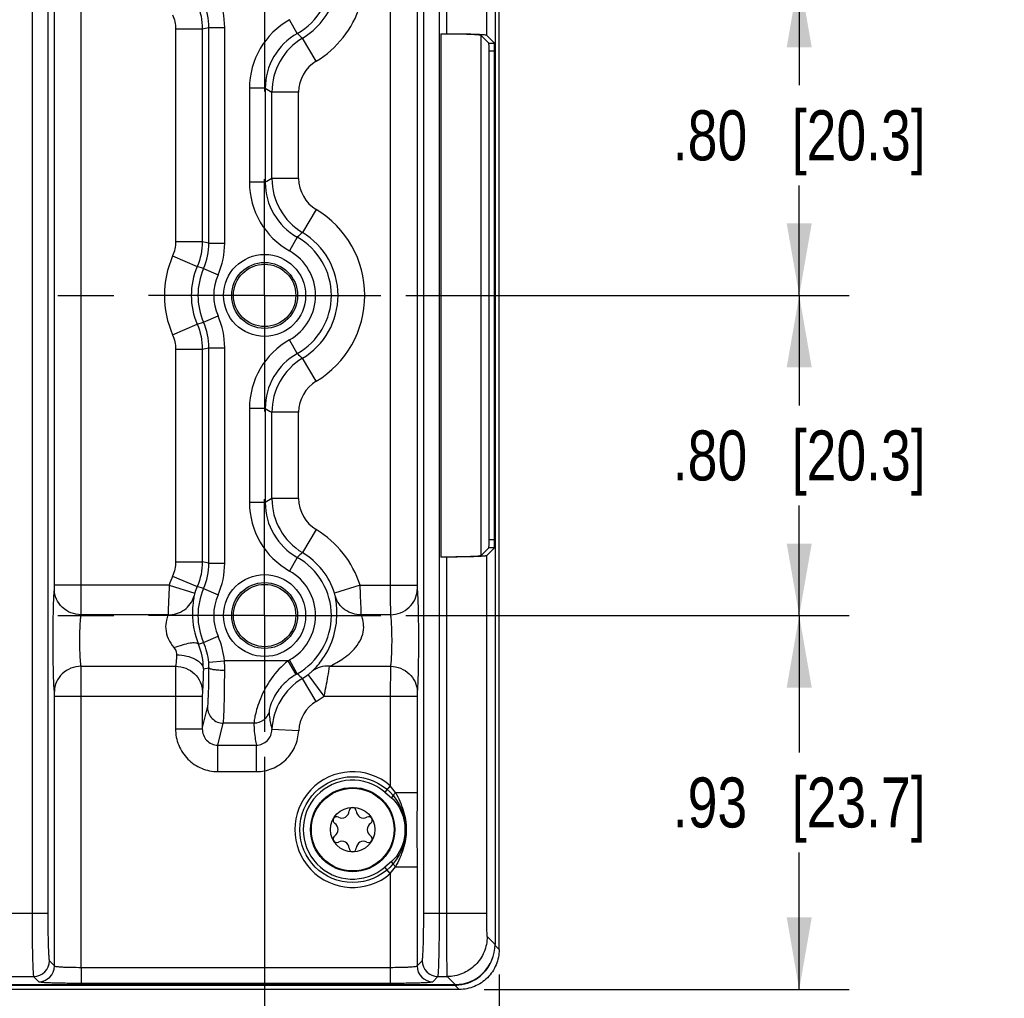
# Model space of a CAD drawing. Header units: inches. Extents: x 0 to 34, y 0 to 22.
# Tile 115 of 179: x 23.3 to 25.7, y 3 to 5.5. Entities that reach past the tile are written whole.
import ezdxf

# ---------------------------------------------------------------- set-up
doc = ezdxf.new("R2010")
doc.units = ezdxf.units.IN
doc.header["$LTSCALE"] = 1.87
doc.header["$MEASUREMENT"] = 0
doc.linetypes.add('CENTER', pattern=[0.6, 0.375, -0.075, 0.075, -0.075])
doc.layers.get('0').update_dxf_attribs({"linetype": 'CONTINUOUS'})
for name, color, linetype in [('02___PRT_ALL_AXES', 7, 'CONTINUOUS'), ('COSMETIC', 7, 'CONTINUOUS'), ('DIMENSIONS', 7, 'CONTINUOUS')]:
    doc.layers.add(name, color=color, linetype=linetype)
doc.styles.get("Standard").update_dxf_attribs({"font": 'txt', "width": 0.8})
doc.dimstyles.new('DIMSTYLE_1', dxfattribs={"dimtxt": 0.125, "dimasz": 0.18, "dimexe": 0.125, "dimexo": 0.0625, "dimgap": 0.0625, "dimtad": 0, "dimtih": 1, "dimtoh": 1, "dimzin": 4, "dimdsep": 46, "dimtxsty": 'STANDARD', "dimblk": '_FILLED', "dimblk1": '_FILLED', "dimblk2": '_FILLED', "dimcen": 0.09, "dimadec": 0, "dimazin": 0, "dimtp": 0.001, "dimtm": 0.001, "dimtfac": 1, "dimtofl": 0, "dimtmove": 0, "dimatfit": 3, "dimldrblk": '_FILLED', "dimfxl": 1, "dimtolj": 1, "dimtzin": 4, "dimarcsym": 0})
doc.dimstyles.new('DIMSTYLE_2', dxfattribs={"dimtxt": 0.125, "dimasz": 0.18, "dimexe": 0.125, "dimexo": 0.0625, "dimgap": 0.0625, "dimtad": 0, "dimtih": 1, "dimtoh": 1, "dimzin": 4, "dimdsep": 46, "dimtxsty": 'STANDARD', "dimblk": '_FILLED', "dimblk1": '_FILLED', "dimblk2": '_FILLED', "dimcen": 0.09, "dimadec": 0, "dimazin": 0, "dimtp": 0.01, "dimtm": 0.01, "dimtfac": 1, "dimtofl": 0, "dimtmove": 0, "dimatfit": 3, "dimldrblk": '_FILLED', "dimfxl": 1, "dimtolj": 1, "dimtzin": 4, "dimarcsym": 0})

# ---------------------------------------------------------------- blocks, each defined once
blk = doc.blocks.new('_FILLED')
at = {"color": 0, "linetype": 'BYBLOCK'}
blk.add_solid([(0, 0), (-1, 0.174), (-1, -0.174)], dxfattribs=at)
blk = doc.blocks.new('*D13')
at = {"layer": 'DIMENSIONS', "color": 6, "linetype": 'CONTINUOUS'}
for p, q in [((24.2427, 4.7887), (25.3508, 4.7887)), ((25.2258, 4.7887), (25.2258, 4.5137)), ((25.2258, 3.9887), (25.2258, 4.2637)), ((24.2427, 3.9887), (25.3508, 3.9887))]:
    blk.add_line(p, q, dxfattribs=at)
at = {"layer": 'DIMENSIONS', "color": 6, "linetype": 'CONTINUOUS', "xscale": 0.18, "yscale": 0.18, "zscale": 0.18}
for p, rotation in [((25.2258, 4.7887), 90), ((25.2258, 3.9887), 270)]:
    blk.add_blockref('_FILLED', p, dxfattribs=dict(at, rotation=rotation))
at = {"layer": 'DIMENSIONS', "color": 6, "linetype": 'CONTINUOUS', "insert": (25.2258, 4.4512), "char_height": 0.125, "width": 1.025, "attachment_point": 2, "line_spacing_factor": 0.9}
blk.add_mtext('.80{\\Ftxt.shx;\\W1.000000;\\H0.125000; }[20.3]', dxfattribs=at)
blk = doc.blocks.new('*D14')
at = {"layer": 'DIMENSIONS', "color": 6, "linetype": 'CONTINUOUS'}
for p, q in [((24.2427, 5.5887), (25.3508, 5.5887)), ((25.2258, 5.5887), (25.2258, 5.3137)), ((25.2258, 4.7887), (25.2258, 5.0637)), ((24.2427, 4.7887), (25.3508, 4.7887))]:
    blk.add_line(p, q, dxfattribs=at)
at = {"layer": 'DIMENSIONS', "color": 6, "linetype": 'CONTINUOUS', "xscale": 0.18, "yscale": 0.18, "zscale": 0.18}
for p, rotation in [((25.2258, 5.5887), 90), ((25.2258, 4.7887), 270)]:
    blk.add_blockref('_FILLED', p, dxfattribs=dict(at, rotation=rotation))
at = {"layer": 'DIMENSIONS', "color": 6, "linetype": 'CONTINUOUS', "insert": (25.2258, 5.2512), "char_height": 0.125, "width": 1.025, "attachment_point": 2, "line_spacing_factor": 0.9}
blk.add_mtext('.80{\\Ftxt.shx;\\W1.000000;\\H0.125000; }[20.3]', dxfattribs=at)
blk = doc.blocks.new('*D15')
at = {"layer": 'DIMENSIONS', "color": 6, "linetype": 'CONTINUOUS'}
for p, q in [((24.2427, 3.9887), (25.3508, 3.9887)), ((25.2258, 3.9887), (25.2258, 3.6465)), ((25.2258, 3.0542), (25.2258, 3.3965)), ((24.4383, 3.0542), (25.3508, 3.0542))]:
    blk.add_line(p, q, dxfattribs=at)
at = {"layer": 'DIMENSIONS', "color": 6, "linetype": 'CONTINUOUS', "xscale": 0.18, "yscale": 0.18, "zscale": 0.18}
for p, rotation in [((25.2258, 3.9887), 90), ((25.2258, 3.0542), 270)]:
    blk.add_blockref('_FILLED', p, dxfattribs=dict(at, rotation=rotation))
at = {"layer": 'DIMENSIONS', "color": 6, "linetype": 'CONTINUOUS', "insert": (25.2258, 3.584), "char_height": 0.125, "width": 1.025, "attachment_point": 2, "line_spacing_factor": 0.9}
blk.add_mtext('.93{\\Ftxt.shx;\\W1.000000;\\H0.125000; }[23.7]', dxfattribs=at)
blk = doc.blocks.new('*D16')
at = {"layer": 'DIMENSIONS', "color": 2, "linetype": 'CONTINUOUS'}
for p, q in [((11.5917, 3.1814), (11.5917, 1.4292)), ((24.4758, 3.0917), (24.4758, 1.4292)), ((11.5917, 1.5542), (17.3088, 1.5542)), ((24.4758, 1.5542), (18.7588, 1.5542))]:
    blk.add_line(p, q, dxfattribs=at)
at = {"layer": 'DIMENSIONS', "color": 2, "linetype": 'CONTINUOUS', "xscale": 0.18, "yscale": 0.18, "zscale": 0.18, "rotation": 180}
blk.add_blockref('_FILLED', (11.5917, 1.5542), dxfattribs=at)
at = {"layer": 'DIMENSIONS', "color": 2, "linetype": 'CONTINUOUS', "xscale": 0.18, "yscale": 0.18, "zscale": 0.18}
blk.add_blockref('_FILLED', (24.4758, 1.5542), dxfattribs=at)
at = {"layer": 'DIMENSIONS', "color": 2, "linetype": 'CONTINUOUS', "insert": (18.0338, 1.6167), "char_height": 0.125, "width": 1.325, "attachment_point": 2, "line_spacing_factor": 0.9}
blk.add_mtext('12.88{\\Ftxt.shx;\\W1.000000;\\H0.125000; }[327.3]', dxfattribs=at)
blk = doc.blocks.new('*D17')
at = {"layer": 'DIMENSIONS', "color": 2, "linetype": 'CONTINUOUS'}
for p, q in [((11.5297, 4.5652), (11.5297, 0.6792)), ((24.4758, 3.0917), (24.4758, 0.6792)), ((11.5297, 0.8042), (17.2778, 0.8042)), ((24.4758, 0.8042), (18.7278, 0.8042))]:
    blk.add_line(p, q, dxfattribs=at)
at = {"layer": 'DIMENSIONS', "color": 2, "linetype": 'CONTINUOUS', "xscale": 0.18, "yscale": 0.18, "zscale": 0.18, "rotation": 180}
blk.add_blockref('_FILLED', (11.5297, 0.8042), dxfattribs=at)
at = {"layer": 'DIMENSIONS', "color": 2, "linetype": 'CONTINUOUS', "xscale": 0.18, "yscale": 0.18, "zscale": 0.18}
blk.add_blockref('_FILLED', (24.4758, 0.8042), dxfattribs=at)
at = {"layer": 'DIMENSIONS', "color": 2, "linetype": 'CONTINUOUS', "insert": (18.0028, 0.8667), "char_height": 0.125, "width": 1.325, "attachment_point": 2, "line_spacing_factor": 0.9}
blk.add_mtext('12.95{\\Ftxt.shx;\\W1.000000;\\H0.125000; }[328.8]', dxfattribs=at)
blk = doc.blocks.new('*D18')
at = {"layer": 'DIMENSIONS', "color": 6, "linetype": 'CONTINUOUS'}
for p, q in [((19.1654, 3.6359), (19.1654, 2.1792)), ((23.8898, 3.6359), (23.8898, 2.1792)), ((19.1654, 2.3042), (20.9526, 2.3042)), ((23.8898, 2.3042), (22.1026, 2.3042))]:
    blk.add_line(p, q, dxfattribs=at)
at = {"layer": 'DIMENSIONS', "color": 6, "linetype": 'CONTINUOUS', "xscale": 0.18, "yscale": 0.18, "zscale": 0.18, "rotation": 180}
blk.add_blockref('_FILLED', (19.1654, 2.3042), dxfattribs=at)
at = {"layer": 'DIMENSIONS', "color": 6, "linetype": 'CONTINUOUS', "xscale": 0.18, "yscale": 0.18, "zscale": 0.18}
blk.add_blockref('_FILLED', (23.8898, 2.3042), dxfattribs=at)
at = {"layer": 'DIMENSIONS', "color": 6, "linetype": 'CONTINUOUS', "insert": (21.5276, 2.3667), "char_height": 0.125, "width": 1.025, "attachment_point": 2, "line_spacing_factor": 0.9}
blk.add_mtext('4.72{\\Ftxt.shx;\\W1.000000;\\H0.125000; }[120]', dxfattribs=at)
blk = doc.blocks.new('*D26')
at = {"layer": 'DIMENSIONS', "color": 2, "linetype": 'CONTINUOUS'}
for p, q in [((24.2427, 3.9887), (25.3508, 3.9887)), ((25.2258, 3.9887), (25.2258, 3.6465)), ((25.2258, 3.0542), (25.2258, 3.3965)), ((24.4383, 3.0542), (25.3508, 3.0542))]:
    blk.add_line(p, q, dxfattribs=at)
at = {"layer": 'DIMENSIONS', "color": 2, "linetype": 'CONTINUOUS', "xscale": 0.18, "yscale": 0.18, "zscale": 0.18}
for p, rotation in [((25.2258, 3.9887), 90), ((25.2258, 3.0542), 270)]:
    blk.add_blockref('_FILLED', p, dxfattribs=dict(at, rotation=rotation))
at = {"layer": 'DIMENSIONS', "color": 2, "linetype": 'CONTINUOUS', "insert": (25.2258, 3.584), "char_height": 0.125, "width": 1.025, "attachment_point": 2, "line_spacing_factor": 0.9}
blk.add_mtext('.93{\\Ftxt.shx;\\W1.000000;\\H0.125000; }[23.7]', dxfattribs=at)
blk = doc.blocks.new('*D27')
at = {"layer": 'DIMENSIONS', "color": 2, "linetype": 'CONTINUOUS'}
for p, q in [((24.2427, 4.7887), (25.3508, 4.7887)), ((25.2258, 4.7887), (25.2258, 4.5137)), ((25.2258, 3.9887), (25.2258, 4.2637)), ((24.2427, 3.9887), (25.3508, 3.9887))]:
    blk.add_line(p, q, dxfattribs=at)
at = {"layer": 'DIMENSIONS', "color": 2, "linetype": 'CONTINUOUS', "xscale": 0.18, "yscale": 0.18, "zscale": 0.18}
for p, rotation in [((25.2258, 4.7887), 90), ((25.2258, 3.9887), 270)]:
    blk.add_blockref('_FILLED', p, dxfattribs=dict(at, rotation=rotation))
at = {"layer": 'DIMENSIONS', "color": 2, "linetype": 'CONTINUOUS', "insert": (25.2258, 4.4512), "char_height": 0.125, "width": 1.025, "attachment_point": 2, "line_spacing_factor": 0.9}
blk.add_mtext('.80{\\Ftxt.shx;\\W1.000000;\\H0.125000; }[20.3]', dxfattribs=at)
blk = doc.blocks.new('*D28')
at = {"layer": 'DIMENSIONS', "color": 2, "linetype": 'CONTINUOUS'}
for p, q in [((24.2427, 5.5887), (25.3508, 5.5887)), ((25.2258, 5.5887), (25.2258, 5.3137)), ((25.2258, 4.7887), (25.2258, 5.0637)), ((24.2427, 4.7887), (25.3508, 4.7887))]:
    blk.add_line(p, q, dxfattribs=at)
at = {"layer": 'DIMENSIONS', "color": 2, "linetype": 'CONTINUOUS', "xscale": 0.18, "yscale": 0.18, "zscale": 0.18}
for p, rotation in [((25.2258, 5.5887), 90), ((25.2258, 4.7887), 270)]:
    blk.add_blockref('_FILLED', p, dxfattribs=dict(at, rotation=rotation))
at = {"layer": 'DIMENSIONS', "color": 2, "linetype": 'CONTINUOUS', "insert": (25.2258, 5.2512), "char_height": 0.125, "width": 1.025, "attachment_point": 2, "line_spacing_factor": 0.9}
blk.add_mtext('.80{\\Ftxt.shx;\\W1.000000;\\H0.125000; }[20.3]', dxfattribs=at)
blk = doc.blocks.new('*D29')
at = {"layer": 'DIMENSIONS', "color": 2, "linetype": 'CONTINUOUS'}
for p, q in [((19.1654, 3.6359), (19.1654, 2.1792)), ((23.8898, 3.6359), (23.8898, 2.1792)), ((19.1654, 2.3042), (20.9526, 2.3042)), ((23.8898, 2.3042), (22.1026, 2.3042))]:
    blk.add_line(p, q, dxfattribs=at)
at = {"layer": 'DIMENSIONS', "color": 2, "linetype": 'CONTINUOUS', "xscale": 0.18, "yscale": 0.18, "zscale": 0.18, "rotation": 180}
blk.add_blockref('_FILLED', (19.1654, 2.3042), dxfattribs=at)
at = {"layer": 'DIMENSIONS', "color": 2, "linetype": 'CONTINUOUS', "xscale": 0.18, "yscale": 0.18, "zscale": 0.18}
blk.add_blockref('_FILLED', (23.8898, 2.3042), dxfattribs=at)
at = {"layer": 'DIMENSIONS', "color": 2, "linetype": 'CONTINUOUS', "insert": (21.5276, 2.3667), "char_height": 0.125, "width": 1.025, "attachment_point": 2, "line_spacing_factor": 0.9}
blk.add_mtext('4.72{\\Ftxt.shx;\\W1.000000;\\H0.125000; }[120]', dxfattribs=at)

msp = doc.modelspace()

# ---------------------------------------------------------------- linework, layer by layer
at = {"color": 7, "linetype": 'CONTINUOUS'}
for p, q in [((24.4758, 3.1542), (24.4758, 6.4233)), ((24.4656, 6.4109), (24.4656, 3.1666)), ((23.3085, 6.3336), (23.3085, 3.2438)), ((23.3479, 6.3336), (23.3479, 3.2438)), ((24.2875, 3.2438), (24.2875, 6.3336)), ((24.3268, 3.2438), (24.3268, 6.3336)), ((24.3439, 6.3336), (24.3439, 5.4427)), ((24.4439, 6.3336), (24.4439, 5.4393)), ((23.3646, 4.0649), (23.3646, 5.5125)), ((23.4315, 4.0649), (23.4315, 5.5125)), ((24.2038, 5.5125), (24.2038, 4.0649)), ((24.2707, 5.5125), (24.2707, 4.0649)), ((23.9715, 5.4434), (23.9522, 5.4777)), ((23.6671, 5.4545), (23.734, 5.4545)), ((23.6671, 5.4545), (23.6671, 4.923)), ((23.734, 5.4545), (23.734, 4.923)), ((23.7507, 5.458), (23.7901, 5.458)), ((23.7507, 4.9195), (23.7507, 5.458)), ((23.7901, 4.9195), (23.7901, 5.458)), ((24.3301, 5.4427), (24.3301, 4.1348)), ((24.3301, 5.4427), (24.3439, 5.4427)), ((24.4501, 5.4193), (24.4301, 5.4393)), ((24.4301, 5.4393), (24.4301, 4.1381)), ((24.4439, 5.4393), (24.4639, 5.4193)), ((24.0187, 5.3742), (23.9843, 5.4315)), ((24.4501, 5.4193), (24.4639, 5.4193)), ((24.4508, 5.3996), (24.4645, 5.3996)), ((24.4508, 4.1778), (24.4508, 5.3996)), ((24.4645, 4.1778), (24.4645, 5.3996)), ((23.8912, 5.3062), (23.8518, 5.3062)), ((23.8518, 5.3062), (23.8518, 5.0713)), ((23.8912, 5.3062), (23.8912, 5.0713)), ((23.9748, 5.2966), (23.9079, 5.2966)), ((23.9079, 5.0809), (23.9079, 5.2966)), ((23.9748, 5.0809), (23.9748, 5.2966)), ((23.8912, 5.0713), (23.8518, 5.0713)), ((23.9748, 5.0809), (23.9079, 5.0809)), ((24.0187, 5.0033), (23.9843, 4.946)), ((23.6671, 4.923), (23.734, 4.923)), ((23.9715, 4.9341), (23.9522, 4.8998)), ((23.7507, 4.9195), (23.7901, 4.9195)), ((23.6598, 4.8873), (23.7213, 4.861)), ((23.7373, 4.856), (23.7213, 4.861)), ((23.7373, 4.856), (23.7733, 4.8401)), ((23.7373, 4.7215), (23.7733, 4.7374)), ((23.6598, 4.6901), (23.7213, 4.7165)), ((23.7213, 4.7165), (23.7373, 4.7215)), ((23.9715, 4.6434), (23.9522, 4.6777)), ((23.6671, 4.6545), (23.734, 4.6545)), ((23.6671, 4.6545), (23.6671, 4.123)), ((23.734, 4.6545), (23.734, 4.123)), ((23.7507, 4.658), (23.7901, 4.658)), ((23.7507, 4.1195), (23.7507, 4.658)), ((23.7901, 4.1195), (23.7901, 4.658)), ((24.0187, 4.5742), (23.9843, 4.6315)), ((23.8912, 4.5062), (23.8518, 4.5062)), ((23.8518, 4.5062), (23.8518, 4.2713)), ((23.8912, 4.5062), (23.8912, 4.2713)), ((23.9748, 4.4966), (23.9079, 4.4966)), ((23.9079, 4.2809), (23.9079, 4.4966)), ((23.9748, 4.2809), (23.9748, 4.4966)), ((23.8912, 4.2713), (23.8518, 4.2713)), ((23.9748, 4.2809), (23.9079, 4.2809)), ((24.0187, 4.2033), (23.9843, 4.146)), ((24.4645, 4.1778), (24.4508, 4.1778)), ((23.9715, 4.1341), (23.9522, 4.0998)), ((24.3439, 4.1348), (24.3301, 4.1348)), ((24.3439, 4.1348), (24.3439, 3.2438)), ((24.4301, 4.1381), (24.4501, 4.1582)), ((24.4439, 4.1381), (24.4639, 4.1582)), ((24.4439, 4.1381), (24.4439, 3.2438)), ((24.4639, 4.1582), (24.4501, 4.1582)), ((23.6671, 4.123), (23.734, 4.123)), ((23.7507, 4.1195), (23.7901, 4.1195)), ((23.6598, 4.0873), (23.7213, 4.061)), ((23.3643, 4.0538), (23.3646, 4.0649)), ((23.6514, 4.0649), (23.3646, 4.0649)), ((23.4312, 3.9906), (23.4315, 4.0649)), ((23.6514, 4.0649), (23.7151, 4.0446)), ((23.7373, 4.056), (23.7213, 4.061)), ((24.1283, 4.0649), (24.0645, 4.0446)), ((24.1283, 4.0649), (24.2707, 4.0649)), ((23.7373, 4.056), (23.7733, 4.0401)), ((23.6484, 3.9906), (23.4312, 3.9906)), ((24.2041, 3.9906), (24.1313, 3.9906)), ((23.7373, 3.9215), (23.7733, 3.9374)), ((23.7244, 3.9175), (23.7373, 3.9215)), ((23.7501, 3.872), (23.7893, 3.8755)), ((23.9483, 3.8755), (23.7893, 3.8755)), ((23.9684, 3.8416), (23.9483, 3.8755)), ((23.9715, 3.8434), (23.9522, 3.8777)), ((23.4312, 3.8619), (23.6674, 3.8619)), ((23.6674, 3.8619), (23.6671, 3.7875)), ((23.7367, 3.8551), (23.7507, 3.858)), ((24.0387, 3.7875), (23.9989, 3.8413)), ((24.0523, 3.8619), (24.2041, 3.8619)), ((24.2041, 3.8619), (24.2038, 3.7875)), ((24.0187, 3.7742), (23.9843, 3.8315)), ((23.7343, 3.7987), (23.734, 3.7875)), ((24.271, 3.7987), (24.2707, 3.7875)), ((23.3646, 3.7875), (23.734, 3.7875)), ((23.3646, 3.1131), (23.3646, 3.7875)), ((23.4315, 3.1095), (23.4315, 3.7875)), ((23.6671, 3.7875), (23.6671, 3.7055)), ((23.734, 3.7875), (23.734, 3.7055)), ((24.0387, 3.7875), (24.2038, 3.7875)), ((24.2038, 3.7875), (24.2707, 3.7875)), ((24.2038, 3.7875), (24.2038, 3.5635)), ((24.2707, 3.7875), (24.2707, 3.5468)), ((23.734, 3.7055), (23.7472, 3.7585)), ((23.773, 3.6649), (23.7865, 3.7195)), ((23.863, 3.7195), (23.7865, 3.7195)), ((23.6671, 3.7055), (23.734, 3.7055)), ((23.9749, 3.7007), (23.9081, 3.7037)), ((23.773, 3.6649), (23.8691, 3.6649)), ((23.773, 3.5987), (23.773, 3.6649)), ((23.8691, 3.5987), (23.8691, 3.6649)), ((23.773, 3.5987), (23.8691, 3.5987)), ((24.2038, 3.5635), (24.1903, 3.5476)), ((24.1903, 3.5476), (24.2067, 3.5335)), ((24.217, 3.5468), (24.2707, 3.5468)), ((24.2707, 3.5468), (24.2703, 3.4537)), ((24.2703, 3.4537), (24.2707, 3.3607)), ((24.2067, 3.374), (24.1903, 3.3598)), ((24.2038, 3.344), (24.1903, 3.3598)), ((24.217, 3.3607), (24.2707, 3.3607)), ((24.2707, 3.3607), (24.2707, 3.1131)), ((24.2038, 3.344), (24.2039, 3.1095)), ((23.3479, 3.2438), (23.2074, 3.2438)), ((24.4439, 3.2438), (24.2875, 3.2438)), ((24.4458, 3.1864), (24.4656, 3.1666)), ((24.4758, 3.1542), (24.4653, 3.1647)), ((23.3518, 3.1258), (23.3646, 3.1131)), ((24.2707, 3.1131), (24.2835, 3.1258)), ((23.4315, 3.1095), (24.2039, 3.1095)), ((23.4315, 3.1095), (23.4315, 3.0701)), ((24.2038, 3.1095), (24.2038, 3.0701)), ((23.2428, 3.0864), (23.3125, 3.0864)), ((23.3125, 3.0864), (23.3252, 3.0737)), ((24.3101, 3.0737), (24.3228, 3.0864)), ((24.3228, 3.0864), (24.3459, 3.0864)), ((24.3459, 3.0864), (24.3657, 3.0666)), ((12.6877, 3.0666), (24.3657, 3.0666)), ((15.5528, 3.065), (24.365, 3.065)), ((24.3758, 3.0542), (15.553, 3.0542)), ((23.4315, 3.0701), (24.2038, 3.0701)), ((24.365, 3.0666), (24.365, 3.065)), ((24.3758, 3.0542), (24.365, 3.065))]:
    msp.add_line(p, q, dxfattribs=at)
for centre, radius in [((23.8898, 4.7887), 0.1025), ((23.8898, 4.7887), 0.0824), ((23.8898, 4.7887), 0.0779), ((23.8898, 3.9887), 0.1025), ((23.8898, 3.9887), 0.0824), ((23.8898, 3.9887), 0.0779), ((24.1098, 3.4537), 0.1053), ((24.1098, 3.4537), 0.1033), ((24.1098, 3.4537), 0.0555)]:
    msp.add_circle(centre, radius, dxfattribs=at)
for centre, radius, start, end in [((23.8898, 5.5887), 0.1667, 299.3294, 60.6758), ((23.8898, 5.5887), 0.1834, 300.9834, 342.2742), ((23.8898, 5.5887), 0.2503, 300.9834, 342.2742), ((24.0486, 5.3062), 0.1967, 119.3242, 180), ((23.0766, 8.6521), 3.2645, 281.6179, 281.9177), ((24.0485, 5.3062), 0.1573, 119.3036, 180.0142), ((24.3478, 5.8337), 0.5421, 226.0468, 227.8932), ((24.0654, 5.2965), 0.1575, 120.9998, 179.9836), ((24.0653, 5.2966), 0.0905, 120.9858, 179.9976), ((24.5643, 6.4564), 1.3327, 239.6615, 240.4911), ((24.0486, 5.0713), 0.1967, 180, 240.6758), ((24.5643, 3.9211), 1.3327, 119.5077, 120.3373), ((24.0485, 5.0712), 0.1573, 179.9856, 240.6918), ((24.0654, 5.0809), 0.1575, 180.0164, 239.0002), ((24.0653, 5.0809), 0.0905, 180.0024, 239.0142), ((23.8898, 4.7887), 0.2503, 300.9834, 59.0166), ((23.0766, 1.7253), 3.2645, 78.0823, 78.3821), ((24.3475, 4.5435), 0.5422, 132.0672, 133.9139), ((23.8898, 4.7887), 0.1667, 299.3294, 60.6749), ((23.8898, 4.7887), 0.1834, 300.9834, 59.0166), ((23.8898, 4.7887), 0.1273, 299.3242, 60.6758), ((23.8898, 4.7887), 0.2503, 156.7995, 203.2005), ((23.8898, 4.7887), 0.1834, 156.7902, 203.2005), ((23.8898, 4.7887), 0.1667, 156.1994, 203.8006), ((23.8898, 4.7887), 0.1273, 156.1998, 203.8002), ((24.0486, 4.5062), 0.1967, 119.3242, 180), ((23.0766, 7.8521), 3.2645, 281.6179, 281.9177), ((24.0485, 4.5062), 0.1573, 119.3035, 180.0142), ((24.0654, 4.4965), 0.1575, 120.9998, 179.9836), ((24.3478, 5.0337), 0.5421, 226.0465, 227.8928), ((24.0653, 4.4966), 0.0905, 120.9858, 179.9976), ((24.5643, 5.6564), 1.3327, 239.6615, 240.4911), ((24.0486, 4.2713), 0.1967, 180, 240.6758), ((24.5643, 3.1211), 1.3327, 119.5077, 120.3373), ((24.0485, 4.2712), 0.1573, 179.9856, 240.6918), ((24.0654, 4.2809), 0.1575, 180.0164, 239.0002), ((24.0653, 4.2809), 0.0905, 180.0024, 239.0142), ((23.8898, 3.9887), 0.2503, 17.7258, 59.0166), ((24.3475, 3.7435), 0.5422, 132.0672, 133.9139), ((23.8898, 3.9887), 0.1667, 299.3283, 60.6749), ((23.8898, 3.9887), 0.1834, 17.7258, 59.0166), ((23.0766, 0.9253), 3.2645, 78.0823, 78.3821), ((23.8898, 3.9887), 0.2503, 156.7995, 162.2742), ((23.8898, 3.9887), 0.1273, 299.3242, 60.6758), ((23.8898, 3.9887), 0.1834, 156.7902, 162.2742), ((23.8898, 3.9887), 0.1667, 156.1994, 203.8006), ((23.8898, 3.9887), 0.1273, 156.1998, 203.8002), ((23.5921, 3.8576), 0.198, 5.1613, 23.7423), ((23.5821, 3.857), 0.1546, 359.2961, 23.0267), ((23.5924, 3.8577), 0.1583, 5.1623, 23.7442), ((23.6039, 3.8589), 0.1468, 359.623, 5.1004), ((23.4597, 3.8534), 0.3304, 359.7761, 3.8271), ((24.0491, 3.7052), 0.1979, 119.3277, 120.6324), ((24.0489, 3.7055), 0.1581, 119.3125, 120.6231), ((24.3477, 4.2338), 0.5421, 226.0567, 227.9031), ((23.8898, 3.9887), 0.1834, 300.9834, 306.4981), ((24.0654, 3.6965), 0.1575, 120.9998, 177.3913), ((24.0653, 3.6966), 0.0905, 120.9854, 177.4035), ((23.8898, 3.9887), 0.2503, 300.9834, 306.4993), ((24.1098, 3.4537), 0.1445, 49.4107, 310.5893), ((24.1098, 3.4537), 0.1236, 49.4107, 310.5893), ((23.4874, 2.984), 0.9215, 37.6407, 38.9635), ((24.0827, 3.5008), 0.0181, 241.6303, 358.3697), ((24.1098, 3.5), 0.00906, 1.6303, 178.3697), ((24.137, 3.5008), 0.0181, 181.6303, 298.3697), ((24.0698, 3.4769), 0.00906, 61.6303, 238.3697), ((24.1499, 3.4769), 0.00906, 301.6303, 118.3697), ((24.0555, 3.4537), 0.0181, 301.6303, 58.3697), ((24.1641, 3.4537), 0.0181, 121.6303, 238.3697), ((24.0698, 3.4306), 0.00906, 121.6303, 298.3697), ((24.0827, 3.4067), 0.0181, 1.6303, 118.3697), ((24.137, 3.4067), 0.0181, 61.6303, 178.3697), ((24.1499, 3.4306), 0.00906, 241.6303, 58.3697), ((24.1098, 3.4075), 0.00906, 181.6303, 358.3697), ((23.4874, 3.9234), 0.9215, 321.0365, 322.3592), ((23.3124, 3.1259), 0.0394, 270.0842, 359.9158), ((24.3229, 3.1259), 0.0394, 180.0842, 269.9158), ((24.365, 3.165), 0.1, 276.0004, 342.478), ((23.3252, 3.1131), 0.0394, 270.0842, 359.9158), ((24.3101, 3.1131), 0.0394, 180.0842, 269.9158), ((24.365, 3.1652), 0.1001, 270.005, 275.9991)]:
    msp.add_arc(centre, radius, start, end, dxfattribs=at)
for centre, major_axis, ratio, start_param, end_param in [((24.4501, 5.3996), (0, 0.0197), 0.034921, -1.570796, -0.034907), ((24.4639, 5.3996), (0, 0.0197), 0.034921, -1.570796, -0.034907), ((24.4501, 4.1778), (0, 0.0197), 0.034921, -3.106686, -1.570796), ((24.4639, 4.1778), (0, 0.0197), 0.034921, -3.106686, -1.570796), ((24.3655, 3.1667), (-0.0708, 0.0708), 0.998783, -3.926382, -2.356803)]:
    msp.add_ellipse(centre, major_axis=major_axis, ratio=ratio, start_param=start_param, end_param=end_param, dxfattribs=at)
for points in [[(23.7901, 5.458), (23.7901, 5.485), (23.7843, 5.5126), (23.7733, 5.5374)], [(23.7213, 5.5165), (23.7296, 5.4971), (23.734, 5.4756), (23.734, 5.4545)], [(23.7507, 5.458), (23.7507, 5.4796), (23.7461, 5.5017), (23.7373, 5.5215)], [(23.6598, 5.4901), (23.6646, 5.479), (23.6671, 5.4666), (23.6671, 5.4545)], [(23.6671, 4.923), (23.6671, 4.9109), (23.6646, 4.8985), (23.6598, 4.8873)], [(23.734, 4.923), (23.734, 4.9019), (23.7296, 4.8804), (23.7213, 4.861)], [(23.7373, 4.856), (23.7461, 4.8758), (23.7507, 4.8979), (23.7507, 4.9195)], [(23.7733, 4.8401), (23.7843, 4.8649), (23.7901, 4.8925), (23.7901, 4.9195)], [(23.7901, 4.658), (23.7901, 4.685), (23.7843, 4.7126), (23.7733, 4.7374)], [(23.7213, 4.7165), (23.7296, 4.6971), (23.734, 4.6756), (23.734, 4.6545)], [(23.7507, 4.658), (23.7507, 4.6796), (23.7461, 4.7017), (23.7373, 4.7215)], [(23.6598, 4.6901), (23.6646, 4.679), (23.6671, 4.6666), (23.6671, 4.6545)], [(23.6671, 4.123), (23.6671, 4.1109), (23.6646, 4.0985), (23.6598, 4.0873)], [(23.734, 4.123), (23.734, 4.1019), (23.7296, 4.0804), (23.7213, 4.061)], [(23.7373, 4.056), (23.7461, 4.0758), (23.7507, 4.0979), (23.7507, 4.1195)], [(23.7733, 4.0401), (23.7843, 4.0649), (23.7901, 4.0925), (23.7901, 4.1195)]]:
    msp.add_open_spline(points, degree=3, dxfattribs=at)
for points, knots in [([(24.3426, 5.4427), (24.3537, 5.4427), (24.3698, 5.4425), (24.3902, 5.442), (24.4031, 5.4417), (24.4137, 5.4411), (24.4218, 5.4408), (24.4268, 5.44), (24.4295, 5.4399), (24.4301, 5.4393)], [0, 0, 0, 0, 0.380546, 0.550848, 0.699572, 0.821948, 0.914461, 0.974295, 1, 1, 1, 1]), ([(24.3426, 5.4427), (24.3552, 5.4427), (24.3736, 5.4426), (24.397, 5.4422), (24.4121, 5.4418), (24.4246, 5.4413), (24.434, 5.4408), (24.4399, 5.4403), (24.4427, 5.4398), (24.4437, 5.4396), (24.4439, 5.4393)], [0, 0, 0, 0, 0.373435, 0.543316, 0.693369, 0.818095, 0.912769, 0.973988, 0.99139, 1, 1, 1, 1]), ([(24.4301, 4.1381), (24.4295, 4.1376), (24.4268, 4.1375), (24.4218, 4.1367), (24.4137, 4.1363), (24.4031, 4.1358), (24.3902, 4.1354), (24.3698, 4.135), (24.3537, 4.1348), (24.3426, 4.1348)], [0, 0, 0, 0, 0.025705, 0.085539, 0.178052, 0.300428, 0.449152, 0.619454, 1, 1, 1, 1]), ([(24.4439, 4.1381), (24.4437, 4.1379), (24.4427, 4.1377), (24.4399, 4.1372), (24.434, 4.1367), (24.4246, 4.1361), (24.4121, 4.1357), (24.397, 4.1353), (24.3736, 4.1349), (24.3552, 4.1348), (24.3426, 4.1348)], [0, 0, 0, 0, 0.00861, 0.026012, 0.087231, 0.181905, 0.306631, 0.456684, 0.626565, 1, 1, 1, 1]), ([(23.6514, 4.0649), (23.651, 4.057), (23.6499, 4.0322), (23.6489, 4.0074), (23.6484, 3.9906)], [0, 0, 0, 0, 0.321685, 1, 1, 1, 1]), ([(24.1312, 3.9906), (24.1312, 3.9944), (24.1303, 4.0192), (24.1293, 4.044), (24.1283, 4.0649)], [0, 0, 0, 0, 0.153483, 1, 1, 1, 1]), ([(24.2038, 4.0649), (24.2038, 4.057), (24.2039, 4.0322), (24.2039, 4.0074), (24.2041, 3.9906)], [0, 0, 0, 0, 0.321754, 1, 1, 1, 1]), ([(24.2707, 4.0649), (24.2707, 4.0637), (24.2708, 4.06), (24.2708, 4.0563), (24.271, 4.0538)], [0, 0, 0, 0, 0.321679, 1, 1, 1, 1]), ([(23.3643, 3.7987), (23.3637, 3.8052), (23.3628, 3.8216), (23.3614, 3.8642), (23.3609, 3.9262), (23.3614, 3.9883), (23.3628, 4.0308), (23.3637, 4.0473), (23.3643, 4.0538)], [0, 0, 0, 0, 0.076842, 0.193551, 0.5, 0.806448, 0.923156, 1, 1, 1, 1]), ([(23.4312, 3.9906), (23.4226, 3.9907), (23.4053, 3.9941), (23.3832, 4.0081), (23.3681, 4.0289), (23.3644, 4.0456), (23.3643, 4.0538)], [0, 0, 0, 0, 0.256111, 0.509215, 0.756946, 1, 1, 1, 1]), ([(23.6484, 3.9906), (23.6626, 3.9904), (23.6915, 3.9986), (23.7093, 4.0232), (23.713, 4.0364)], [0, 0, 0, 0, 0.509029, 1, 1, 1, 1]), ([(23.713, 4.0364), (23.7124, 4.0312), (23.7102, 4.0172), (23.7076, 3.9771), (23.7144, 3.9415), (23.7244, 3.9175)], [0, 0, 0, 0, 0.130472, 0.351102, 1, 1, 1, 1]), ([(23.7151, 4.0446), (23.7148, 4.0436), (23.714, 4.0409), (23.7133, 4.0382), (23.713, 4.0364)], [0, 0, 0, 0, 0.357236, 1, 1, 1, 1]), ([(24.0088, 3.8495), (24.0182, 3.8592), (24.0412, 3.8854), (24.0661, 3.9373), (24.0719, 3.988), (24.069, 4.0208), (24.0672, 4.0321), (24.0667, 4.0364)], [0, 0, 0, 0, 0.197929, 0.513376, 0.832204, 0.93596, 1, 1, 1, 1]), ([(24.0667, 4.0364), (24.0666, 4.0368), (24.0661, 4.0395), (24.0653, 4.0422), (24.0645, 4.0446)], [0, 0, 0, 0, 0.131764, 1, 1, 1, 1]), ([(24.1312, 3.9906), (24.1171, 3.9904), (24.0881, 3.9986), (24.0704, 4.0232), (24.0667, 4.0364)], [0, 0, 0, 0, 0.509031, 1, 1, 1, 1]), ([(24.2041, 3.9906), (24.2128, 3.9907), (24.2301, 3.9941), (24.2521, 4.008), (24.2672, 4.0289), (24.2709, 4.0456), (24.271, 4.0538)], [0, 0, 0, 0, 0.256111, 0.509215, 0.756946, 1, 1, 1, 1]), ([(24.271, 4.0538), (24.2717, 4.0473), (24.2725, 4.0308), (24.2739, 3.9883), (24.2744, 3.9262), (24.2739, 3.8642), (24.2725, 3.8216), (24.2717, 3.8052), (24.271, 3.7987)], [0, 0, 0, 0, 0.076843, 0.193553, 0.5, 0.806449, 0.923157, 1, 1, 1, 1]), ([(23.4312, 3.8619), (23.4306, 3.8651), (23.4297, 3.8734), (23.4283, 3.8949), (23.4278, 3.9262), (23.4283, 3.9576), (23.4297, 3.9791), (23.4306, 3.9874), (23.4312, 3.9906)], [0, 0, 0, 0, 0.077139, 0.193817, 0.499992, 0.806172, 0.922853, 1, 1, 1, 1]), ([(23.6484, 3.9906), (23.647, 3.9862), (23.6432, 3.975), (23.6413, 3.9544), (23.6476, 3.9301), (23.6573, 3.9153), (23.663, 3.9084)], [0, 0, 0, 0, 0.159599, 0.402611, 0.696419, 1, 1, 1, 1]), ([(24.0523, 3.8619), (24.0642, 3.8678), (24.0828, 3.8779), (24.1057, 3.896), (24.1221, 3.9138), (24.1341, 3.9352), (24.1384, 3.9578), (24.136, 3.9765), (24.1326, 3.9866), (24.1313, 3.9906)], [0, 0, 0, 0, 0.238427, 0.375977, 0.520387, 0.668651, 0.809034, 0.923911, 1, 1, 1, 1]), ([(24.2041, 3.9906), (24.2048, 3.9874), (24.2056, 3.9791), (24.207, 3.9576), (24.2075, 3.9262), (24.207, 3.8949), (24.2056, 3.8734), (24.2048, 3.8651), (24.2041, 3.8619)], [0, 0, 0, 0, 0.077148, 0.193831, 0.500012, 0.806186, 0.922862, 1, 1, 1, 1]), ([(23.663, 3.9084), (23.6701, 3.9112), (23.6834, 3.9159), (23.702, 3.9201), (23.715, 3.9216), (23.7231, 3.9196), (23.7244, 3.9174)], [0, 0, 0, 0, 0.359906, 0.664628, 0.881069, 1, 1, 1, 1]), ([(23.663, 3.9084), (23.6641, 3.9071), (23.668, 3.9018), (23.67, 3.8951), (23.6698, 3.8903)], [0, 0, 0, 0, 0.264683, 1, 1, 1, 1]), ([(23.6698, 3.8903), (23.6696, 3.8845), (23.669, 3.875), (23.6681, 3.8655), (23.6674, 3.8619)], [0, 0, 0, 0, 0.60566, 1, 1, 1, 1]), ([(23.6698, 3.8903), (23.6783, 3.8902), (23.6944, 3.8884), (23.7155, 3.8811), (23.7312, 3.8704), (23.7365, 3.8598), (23.7367, 3.855)], [0, 0, 0, 0, 0.312526, 0.593956, 0.822163, 1, 1, 1, 1]), ([(23.9483, 3.8755), (23.9321, 3.8627), (23.905, 3.8331), (23.8825, 3.791), (23.8714, 3.7599), (23.8665, 3.7419), (23.864, 3.7289), (23.863, 3.722), (23.863, 3.7195)], [0, 0, 0, 0, 0.339938, 0.651743, 0.781532, 0.885463, 0.959204, 1, 1, 1, 1]), ([(23.4312, 3.8619), (23.4226, 3.8618), (23.4053, 3.8584), (23.3832, 3.8444), (23.3681, 3.8236), (23.3644, 3.8069), (23.3643, 3.7987)], [0, 0, 0, 0, 0.256111, 0.509215, 0.756946, 1, 1, 1, 1]), ([(23.4315, 3.7875), (23.4315, 3.7955), (23.4314, 3.8203), (23.4315, 3.8451), (23.4312, 3.8619)], [0, 0, 0, 0, 0.321747, 1, 1, 1, 1]), ([(23.6674, 3.8619), (23.676, 3.8618), (23.6933, 3.8584), (23.7154, 3.8444), (23.7304, 3.8236), (23.7342, 3.8069), (23.7343, 3.7987)], [0, 0, 0, 0, 0.256111, 0.509215, 0.756946, 1, 1, 1, 1]), ([(23.7367, 3.8551), (23.7365, 3.8437), (23.7359, 3.8249), (23.735, 3.806), (23.7343, 3.7987)], [0, 0, 0, 0, 0.60652, 1, 1, 1, 1]), ([(23.7472, 3.7585), (23.7481, 3.7621), (23.7486, 3.7733), (23.7498, 3.7944), (23.7503, 3.8239), (23.7506, 3.846), (23.7507, 3.858)], [0, 0, 0, 0, 0.112562, 0.332983, 0.639107, 1, 1, 1, 1]), ([(23.7507, 3.858), (23.7508, 3.8575), (23.752, 3.8565), (23.7559, 3.855), (23.764, 3.8535), (23.7759, 3.8524), (23.7851, 3.8521), (23.79, 3.8521)], [0, 0, 0, 0, 0.036831, 0.101856, 0.320183, 0.634646, 1, 1, 1, 1]), ([(23.7865, 3.7195), (23.7874, 3.7244), (23.7879, 3.7392), (23.7891, 3.7674), (23.7897, 3.8066), (23.79, 3.8361), (23.79, 3.8521)], [0, 0, 0, 0, 0.112325, 0.332755, 0.638983, 1, 1, 1, 1]), ([(23.9684, 3.8416), (23.956, 3.8343), (23.9344, 3.817), (23.9155, 3.7906), (23.9066, 3.771), (23.903, 3.7604), (23.9014, 3.7529), (23.9008, 3.749), (23.9008, 3.7476)], [0, 0, 0, 0, 0.3621, 0.683478, 0.807612, 0.901395, 0.965091, 1, 1, 1, 1]), ([(23.9989, 3.8413), (24, 3.8421), (24.0034, 3.8447), (24.0068, 3.8474), (24.0088, 3.8495)], [0, 0, 0, 0, 0.309869, 1, 1, 1, 1]), ([(24.0523, 3.8619), (24.0445, 3.8627), (24.0288, 3.8616), (24.0147, 3.8543), (24.0088, 3.8495)], [0, 0, 0, 0, 0.508609, 1, 1, 1, 1]), ([(24.0387, 3.7875), (24.0403, 3.7954), (24.0452, 3.8202), (24.0497, 3.8449), (24.0523, 3.8619)], [0, 0, 0, 0, 0.320284, 1, 1, 1, 1]), ([(24.2041, 3.8619), (24.2128, 3.8618), (24.2301, 3.8584), (24.2521, 3.8444), (24.2672, 3.8236), (24.2709, 3.8069), (24.271, 3.7987)], [0, 0, 0, 0, 0.256111, 0.509215, 0.756946, 1, 1, 1, 1]), ([(23.3646, 3.7875), (23.3646, 3.7887), (23.3645, 3.7924), (23.3646, 3.7962), (23.3643, 3.7987)], [0, 0, 0, 0, 0.321679, 1, 1, 1, 1]), ([(23.7472, 3.7585), (23.7472, 3.7486), (23.7558, 3.7279), (23.7765, 3.7196), (23.7865, 3.7195)], [0, 0, 0, 0, 0.498388, 1, 1, 1, 1]), ([(23.9008, 3.7476), (23.8985, 3.7397), (23.8884, 3.725), (23.8713, 3.7195), (23.863, 3.7195)], [0, 0, 0, 0, 0.498595, 1, 1, 1, 1]), ([(23.9008, 3.7476), (23.9015, 3.7366), (23.9037, 3.7218), (23.9071, 3.7073), (23.9081, 3.7037)], [0, 0, 0, 0, 0.746733, 1, 1, 1, 1]), ([(23.863, 3.7195), (23.8631, 3.7058), (23.8647, 3.6875), (23.8681, 3.6695), (23.8691, 3.6649)], [0, 0, 0, 0, 0.747392, 1, 1, 1, 1]), ([(23.6671, 3.7055), (23.6671, 3.6917), (23.6725, 3.6637), (23.6959, 3.6282), (23.7312, 3.6043), (23.7591, 3.5987), (23.773, 3.5987)], [0, 0, 0, 0, 0.250076, 0.500052, 0.75, 1, 1, 1, 1]), ([(23.734, 3.7055), (23.7339, 3.6954), (23.7399, 3.6792), (23.7571, 3.6671), (23.7677, 3.6649), (23.773, 3.6649)], [0, 0, 0, 0, 0.491826, 0.745459, 1, 1, 1, 1]), ([(23.8691, 3.6649), (23.879, 3.6649), (23.8997, 3.6735), (23.9077, 3.6939), (23.9081, 3.7037)], [0, 0, 0, 0, 0.502774, 1, 1, 1, 1]), ([(23.8691, 3.5987), (23.8825, 3.5987), (23.9097, 3.6039), (23.9442, 3.6265), (23.9679, 3.6603), (23.9743, 3.6872), (23.9749, 3.7007)], [0, 0, 0, 0, 0.250001, 0.499952, 0.749929, 1, 1, 1, 1]), ([(24.217, 3.5468), (24.216, 3.5456), (24.2124, 3.5413), (24.209, 3.5369), (24.2067, 3.5335)], [0, 0, 0, 0, 0.275539, 1, 1, 1, 1]), ([(24.217, 3.5468), (24.2204, 3.5394), (24.2279, 3.5249), (24.2396, 3.4945), (24.2436, 3.47), (24.2436, 3.4537)], [0, 0, 0, 0, 0.250383, 0.500793, 1, 1, 1, 1]), ([(24.2067, 3.5335), (24.2123, 3.5287), (24.2316, 3.5062), (24.2405, 3.4757), (24.2405, 3.4537)], [0, 0, 0, 0, 0.251078, 1, 1, 1, 1]), ([(24.2405, 3.4537), (24.2405, 3.4463), (24.2377, 3.4171), (24.2234, 3.3882), (24.2067, 3.374)], [0, 0, 0, 0, 0.2536, 1, 1, 1, 1]), ([(24.2436, 3.4537), (24.2436, 3.4375), (24.2396, 3.413), (24.2279, 3.3826), (24.2204, 3.3681), (24.217, 3.3607)], [0, 0, 0, 0, 0.499212, 0.749616, 1, 1, 1, 1]), ([(24.217, 3.3607), (24.216, 3.3619), (24.2124, 3.3661), (24.209, 3.3706), (24.2067, 3.374)], [0, 0, 0, 0, 0.275543, 1, 1, 1, 1]), ([(23.3085, 3.2438), (23.3085, 3.2242), (23.3087, 3.1956), (23.3091, 3.1591), (23.3096, 3.1358), (23.3102, 3.1164), (23.3107, 3.1031), (23.3113, 3.095), (23.3116, 3.0908), (23.312, 3.0882), (23.3122, 3.0868), (23.3125, 3.0864)], [0, 0, 0, 0, 0.374574, 0.544541, 0.694494, 0.819013, 0.913444, 0.948291, 0.974421, 0.99167, 1, 1, 1, 1]), ([(23.3479, 3.2438), (23.3479, 3.2291), (23.348, 3.2076), (23.3485, 3.1803), (23.349, 3.1628), (23.3495, 3.1483), (23.3501, 3.1383), (23.3506, 3.1322), (23.351, 3.1291), (23.3514, 3.1271), (23.3516, 3.126), (23.3518, 3.1258)], [0, 0, 0, 0, 0.374326, 0.544184, 0.694048, 0.818512, 0.912947, 0.947829, 0.974027, 0.991398, 1, 1, 1, 1]), ([(24.2835, 3.1258), (24.2837, 3.126), (24.284, 3.1271), (24.2843, 3.1291), (24.2847, 3.1322), (24.2852, 3.1383), (24.2858, 3.1483), (24.2864, 3.1628), (24.2868, 3.1803), (24.2873, 3.2076), (24.2875, 3.2291), (24.2875, 3.2438)], [0, 0, 0, 0, 0.008602, 0.025973, 0.052171, 0.087053, 0.181488, 0.305952, 0.455816, 0.625674, 1, 1, 1, 1]), ([(24.3228, 3.0864), (24.3231, 3.0868), (24.3233, 3.0882), (24.3237, 3.0908), (24.324, 3.095), (24.3246, 3.1031), (24.3251, 3.1164), (24.3257, 3.1358), (24.3262, 3.1591), (24.3267, 3.1956), (24.3268, 3.2242), (24.3268, 3.2438)], [0, 0, 0, 0, 0.00833, 0.025579, 0.051709, 0.086556, 0.180987, 0.305506, 0.455459, 0.625426, 1, 1, 1, 1]), ([(24.3439, 3.2438), (24.3439, 3.2242), (24.344, 3.1956), (24.3442, 3.1591), (24.3444, 3.1358), (24.3448, 3.1164), (24.3449, 3.1017), (24.3456, 3.0923), (24.3454, 3.0877), (24.3459, 3.0864)], [0, 0, 0, 0, 0.374811, 0.544887, 0.694932, 0.819512, 0.913953, 0.974841, 1, 1, 1, 1]), ([(24.4439, 3.2438), (24.4439, 3.2367), (24.4439, 3.2262), (24.4442, 3.2129), (24.4444, 3.2044), (24.4447, 3.1973), (24.4449, 3.1919), (24.4454, 3.1886), (24.4454, 3.1867), (24.4458, 3.1864)], [0, 0, 0, 0, 0.374376, 0.544255, 0.694139, 0.81862, 0.913067, 0.974146, 1, 1, 1, 1]), ([(24.4458, 3.1864), (24.4458, 3.1734), (24.4406, 3.1471), (24.4183, 3.1139), (24.3851, 3.0917), (24.3588, 3.0865), (24.3459, 3.0864)], [0, 0, 0, 0, 0.249959, 0.5, 0.750041, 1, 1, 1, 1]), ([(24.4758, 3.1542), (24.4758, 3.1477), (24.4745, 3.1346), (24.4688, 3.1157), (24.4595, 3.0983), (24.447, 3.0831), (24.4317, 3.0705), (24.4143, 3.0612), (24.3955, 3.0555), (24.3824, 3.0542), (24.3758, 3.0542)], [0, 0, 0, 0, 0.125, 0.25, 0.375001, 0.500001, 0.625002, 0.750003, 0.875003, 1, 1, 1, 1]), ([(23.3646, 3.1131), (23.3649, 3.1125), (23.3672, 3.1122), (23.371, 3.1115), (23.3773, 3.111), (23.3855, 3.1104), (23.3955, 3.11), (23.4109, 3.1096), (23.4231, 3.1095), (23.4315, 3.1095)], [0, 0, 0, 0, 0.027055, 0.088463, 0.182905, 0.307206, 0.456809, 0.62635, 1, 1, 1, 1]), ([(24.2039, 3.1095), (24.2122, 3.1095), (24.2244, 3.1096), (24.2399, 3.11), (24.2498, 3.1104), (24.258, 3.111), (24.2644, 3.1115), (24.2681, 3.1122), (24.2704, 3.1125), (24.2707, 3.1131)], [0, 0, 0, 0, 0.373652, 0.543197, 0.692801, 0.817102, 0.911543, 0.972946, 1, 1, 1, 1]), ([(23.3252, 3.0737), (23.3255, 3.0735), (23.3264, 3.0733), (23.3294, 3.0727), (23.3356, 3.0722), (23.3454, 3.0716), (23.3585, 3.0711), (23.3743, 3.0707), (23.3989, 3.0702), (23.4182, 3.0701), (23.4315, 3.0701)], [0, 0, 0, 0, 0.0086, 0.025971, 0.087041, 0.181466, 0.305925, 0.455789, 0.62565, 1, 1, 1, 1]), ([(24.2038, 3.0701), (24.2171, 3.0701), (24.2364, 3.0702), (24.261, 3.0707), (24.2768, 3.0711), (24.2899, 3.0716), (24.2997, 3.0722), (24.3059, 3.0727), (24.3089, 3.0733), (24.3099, 3.0735), (24.3101, 3.0737)], [0, 0, 0, 0, 0.374347, 0.54421, 0.694075, 0.818534, 0.912958, 0.974027, 0.991399, 1, 1, 1, 1])]:
    msp.add_open_spline(points, degree=3, knots=knots, dxfattribs=at)
at = {"layer": '02___PRT_ALL_AXES', "color": 7, "linetype": 'CENTER'}
for p, q in [((23.8898, 5.5887), (23.8898, 5.2984)), ((23.8898, 4.7887), (23.8898, 5.0791)), ((19.1654, 4.7887), (23.5995, 4.7887)), ((23.8898, 4.7887), (23.5995, 4.7887)), ((23.8898, 4.7887), (24.1802, 4.7887)), ((23.8898, 4.7887), (23.8898, 4.4984)), ((23.8898, 3.9887), (23.8898, 4.2791)), ((19.1654, 3.9887), (23.5995, 3.9887)), ((23.8898, 3.9887), (23.5995, 3.9887)), ((23.8898, 3.9887), (24.1802, 3.9887)), ((23.8898, 3.9887), (23.8898, 3.6984))]:
    msp.add_line(p, q, dxfattribs=at)
at = {"layer": 'COSMETIC', "color": 7, "linetype": 'CONTINUOUS'}
msp.add_circle((24.1098, 3.4537), 0.1323, dxfattribs=at)

# ---------------------------------------------------------------- dimensions: what is measured, and where the dimension line sits
at = {"layer": 'DIMENSIONS', "color": 6, "linetype": 'CONTINUOUS'}
for base, p1, p2, angle, picture, middle in [((25.2258, 5.5887), (24.1802, 4.7887), (24.1802, 5.5887), 90, '*D14', (25.2258, 5.1887)), ((25.2258, 4.7887), (24.1802, 3.9887), (24.1802, 4.7887), 90, '*D13', (25.2258, 4.3887)), ((25.2258, 3.0542), (24.1802, 3.9887), (24.3758, 3.0542), 270, '*D15', (25.2258, 3.5215)), ((19.1654, 2.3042), (23.8898, 3.6984), (19.1654, 3.6984), 180, '*D18', (21.5276, 2.3042))]:
    dim = msp.add_linear_dim(base=base, p1=p1, p2=p2, angle=angle, dimstyle='DIMSTYLE_2', dxfattribs=at)
    dim.commit()
    dim.dimension.update_dxf_attribs({"geometry": picture, "text_midpoint": middle, "dimtype": 160})
at = {"layer": 'DIMENSIONS', "color": 2, "linetype": 'CONTINUOUS'}
for base, p1, p2, angle, dimstyle, picture, middle in [((25.2258, 5.5887), (24.1802, 4.7887), (24.1802, 5.5887), 90, 'DIMSTYLE_1', '*D28', (25.2258, 5.1887)), ((25.2258, 4.7887), (24.1802, 3.9887), (24.1802, 4.7887), 90, 'DIMSTYLE_1', '*D27', (25.2258, 4.3887)), ((25.2258, 3.9887), (24.3758, 3.0542), (24.1802, 3.9887), 90, 'DIMSTYLE_1', '*D26', (25.2258, 3.5215)), ((19.1654, 2.3042), (23.8898, 3.6984), (19.1654, 3.6984), 180, 'DIMSTYLE_1', '*D29', (21.5276, 2.3042)), ((11.5917, 1.5542), (24.4758, 3.1542), (11.5917, 3.2439), 180, 'DIMSTYLE_2', '*D16', (18.0338, 1.5542))]:
    dim = msp.add_linear_dim(base=base, p1=p1, p2=p2, angle=angle, dimstyle=dimstyle, dxfattribs=at)
    dim.commit()
    dim.dimension.update_dxf_attribs({"geometry": picture, "text_midpoint": middle, "dimtype": 160})
dim = msp.add_linear_dim(base=(24.4758, 0.8042), p1=(11.5297, 4.6277), p2=(24.4758, 3.1542), dimstyle='DIMSTYLE_2', dxfattribs=at)
dim.commit()
dim.dimension.update_dxf_attribs({"geometry": '*D17', "text_midpoint": (18.0028, 0.8042), "dimtype": 160})

doc.saveas('drawing.dxf')
